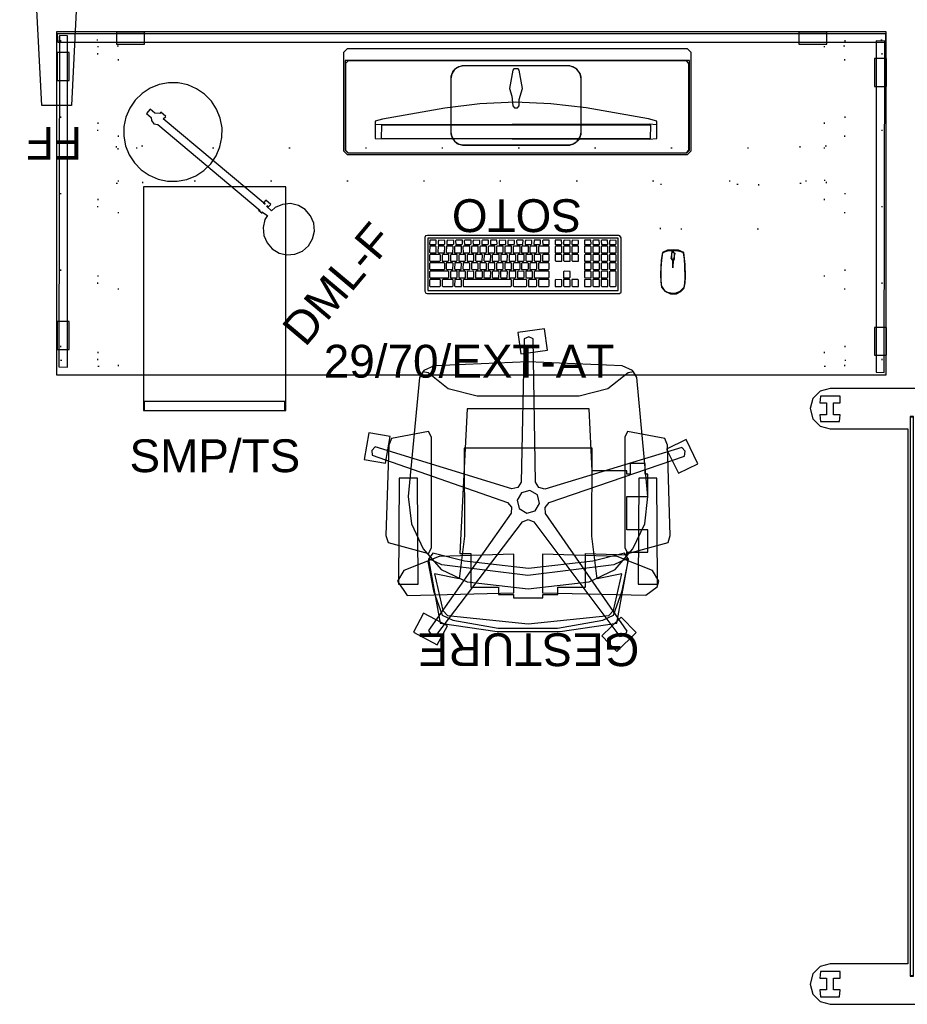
# Model space of a CAD drawing. Header units: inches. Extents: x 491 to 722, y -128 to 44.
# Tile 1 of 5: x 491 to 566, y -128 to -45. Entities that reach past the tile are written whole.
import ezdxf

# ---------------------------------------------------------------- set-up
doc = ezdxf.new("R2010")
doc.units = ezdxf.units.IN
doc.header["$MEASUREMENT"] = 0
doc.linetypes.add('Dot', pattern=[6.35, 0, -6.35])
for name, color, linetype in [('A-FURN', 7, 'Continuous'), ('A-FURN-P-FENCE-JNC', 4, 'Continuous'), ('A-FURN-P-FENCE-JNC-T', 4, 'Continuous'), ('A-FURN-P-FENCE-SUP', 4, 'Continuous'), ('A-FURN-P-FENCE-SUP-T', 4, 'Continuous'), ('A-FURN-P-FILE', 2, 'Continuous'), ('A-FURN-P-FILE-T', 2, 'Continuous'), ('A-FURN-P-FREE', 2, 'Continuous'), ('A-FURN-P-FREE-T', 2, 'Continuous'), ('A-FURN-P-SEAT', 2, 'Continuous'), ('A-FURN-P-SEAT-T', 2, 'Continuous'), ('A-FURN-P_LGHT', 4, 'Continuous'), ('A-FURN-P_LGHT-T', 4, 'Continuous'), ('CATALOGUE-TXT', 8, 'Continuous'), ('CET color Black or White', 7, 'Continuous'), ('CET Default', 7, 'Continuous')]:
    doc.layers.add(name, color=color, linetype=linetype)
for name, color, linetype, true_color in [('AFUEL-3D-017', 7, 'Continuous', 0xf3f3f3), ('AFUSL-3D-160', 7, 'Continuous', 0x3f4549), ('Layer 00003', 7, 'Continuous', 0x3f3f3d), ('Layer 00004', 7, 'Continuous', 0xa79375), ('Layer 00005', 7, 'Continuous', 0xa7a7a7), ('Layer 00007', 7, 'Continuous', 0x589c83)]:
    doc.layers.add(name, color=color, linetype=linetype, true_color=true_color)
doc.styles.add('Arial', font='arial.ttf')

# ---------------------------------------------------------------- blocks, each defined once
blk = doc.blocks.new('*C14')
at = {"layer": 'AFUEL-3D-017', "linetype": 'Continuous'}
for points in [[(-14.362, 4.463), (-14.673, 4.153), (-14.673, -4.153), (-14.362, -4.463), (14.362, -4.463), (14.673, -4.153), (14.673, 4.153), (14.362, 4.463), (-14.362, 4.463)], [(-14.305, 4.326), (-14.535, 4.096), (-14.535, -3.467), (14.535, -3.467), (14.535, 4.096), (14.305, 4.326), (-14.305, 4.326)]]:
    blk.add_lwpolyline(points, close=True, dxfattribs=at)
at = {"layer": 'AFUSL-3D-160', "linetype": 'Continuous'}
blk.add_lwpolyline([(-14.276, 4.305), (-14.496, 4.085), (-14.496, -3.232), (-14.276, -3.452), (14.276, -3.452), (14.496, -3.232), (14.496, 4.085), (14.276, 4.305), (-14.276, 4.305)], close=True, dxfattribs=at)
at = {"layer": 'CATALOGUE-TXT', "linetype": 'Continuous', "style": 'Arial'}
blk.add_attdef('ITEXT', (-5.453, 8.228), '', height=2.772, dxfattribs=at).dxf.unprotected_set("ltscale", 0)
blk = doc.blocks.new('*C1')
at = {"layer": 'A-FURN-P-FENCE-JNC', "linetype": 'Continuous'}
for points in [[(-0.91, 1.5), (-0.41, 11.25), (2.091, 11.25), (2.59, 1.5), (2.091, -8.25), (-0.41, -8.25), (-0.91, 1.5)], [(1.05, 0), (1.05, 3), (1.45, 3), (1.45, 0), (1.05, 0)], [(1.05, 0), (1.05, 3), (1.45, 3), (1.45, 0), (1.05, 0)]]:
    blk.add_lwpolyline(points, close=True, dxfattribs=at)
at = {"layer": 'A-FURN-P-FENCE-SUP', "linetype": 'Continuous'}
blk.add_lwpolyline([(-0.91, 1.5), (-0.41, 11.25), (2.091, 11.25), (2.59, 1.5), (2.091, -8.25), (-0.41, -8.25), (-0.91, 1.5)], close=True, dxfattribs=at)
at = {"layer": 'A-FURN-P-FENCE-JNC-T', "linetype": 'Continuous', "style": 'Arial'}
blk.add_attdef('ITEXT', (1.937, -0.709), '', height=2.772, dxfattribs=at).dxf.unprotected_set("ltscale", 0)
at = {"layer": 'A-FURN-P-FENCE-SUP-T', "linetype": 'Continuous', "style": 'Arial'}
blk.add_attdef('ITEXT', (-1.325, 13.045), '', height=2.772, dxfattribs=at).dxf.unprotected_set("ltscale", 0)
blk = doc.blocks.new('*C9')
at = {"layer": 'CET color Black or White', "linetype": 'Continuous'}
for points in [[(0.017, 1.864), (0.019, 1.667), (0.142, 1.591), (0.042, 1.071), (0.015, 1.057), (-0.001, 0.356), (-0.018, 1.055), (-0.144, 1.12), (-0.079, 1.636), (-0.039, 1.862), (-0.471, 1.822), (-0.901, 1.647), (-0.993, 0.993), (-1.031, 0.435), (-1.05, -0.21), (-1.041, -0.818), (-0.964, -1.289), (-0.699, -1.628), (-0.225, -1.863), (0.281, -1.847), (0.664, -1.655), (0.902, -1.41), (0.98, -1.208), (1.035, -0.915), (1.055, -0.38), (1.024, 0.616), (0.98, 1.122), (0.902, 1.648), (0.471, 1.822), (0.017, 1.864)], [(0.275, 1.79), (-0.416, 1.765), (-0.876, 1.611), (-0.959, 1.031), (-1.014, 0.324), (-1.029, -0.131), (-1.025, -0.584), (-0.991, -1.078), (-0.915, -1.302), (-0.74, -1.532), (-0.54, -1.669), (-0.084, -1.802), (0.278, -1.772), (0.616, -1.626), (0.928, -1.281), (1.002, -0.968), (1.028, -0.47), (1.004, 0.487), (0.957, 1.072), (0.878, 1.609), (0.675, 1.699), (0.275, 1.79)], [(0.08, 1.635), (-0.064, 1.633), (-0.122, 1.576), (-0.125, 1.059), (-0.069, 1.006), (0.08, 1.002), (0.123, 1.075), (0.127, 1.572), (0.08, 1.635)]]:
    blk.add_lwpolyline(points, close=True, dxfattribs=at)
blk = doc.blocks.new('*C10')
at = {"layer": 'CET color Black or White', "linetype": 'Continuous'}
for points in [[(-34.999, 14.215), (-34.959, 13.506), (34.961, 13.506), (34.961, 14.215), (-34.999, 14.215)], [(-29.992, 14.368), (-29.992, 13.344), (-27.63, 13.344), (-27.63, 14.368), (-29.992, 14.368)], [(27.611, 14.368), (27.611, 13.344), (29.973, 13.344), (29.973, 14.368), (27.611, 14.368)], [(-34.146, -13.912), (-34.146, 14.048), (-34.814, 14.088), (-34.854, -13.872), (-34.146, -13.912)], [(34.146, 13.632), (34.146, -14.328), (34.814, -14.368), (34.854, 13.592), (34.146, 13.632)], [(-33.992, 10.271), (-33.992, 12.634), (-35.016, 12.634), (-35.016, 10.271), (-33.992, 10.271)], [(33.992, 12.145), (33.992, 9.783), (35.016, 9.783), (35.016, 12.145), (33.992, 12.145)], [(-33.992, -12.425), (-33.992, -10.062), (-35.016, -10.062), (-35.016, -12.425), (-33.992, -12.425)], [(33.992, -10.551), (33.992, -12.913), (35.016, -12.913), (35.016, -10.551), (33.992, -10.551)]]:
    blk.add_lwpolyline(points, close=True, dxfattribs=at)
blk = doc.blocks.new('*C8')
at = {"layer": 'CET color Black or White', "linetype": 'Continuous'}
for points in [[(8.089, 2.454), (-8.067, 2.454), (-8.219, 2.42), (-8.282, 2.276), (-8.282, -2.263), (-8.197, -2.42), (-8.089, -2.454), (8.153, -2.454), (8.282, -2.337), (8.282, 2.263), (8.197, 2.42), (8.089, 2.454)], [(8.036, 2.208), (-8.036, 2.208), (-8.036, -2.208), (8.036, -2.208), (8.036, 2.208)], [(-7.33, 2.041), (-7.863, 2.04), (-7.875, 1.688), (-7.376, 1.688), (-7.312, 1.737), (-7.33, 2.041)], [(-7.101, 2.04), (-7.149, 1.975), (-7.147, 1.688), (-6.642, 1.688), (-6.578, 1.737), (-6.577, 2.036), (-7.101, 2.04)], [(-6.367, 2.04), (-6.415, 1.975), (-6.414, 1.688), (-5.909, 1.688), (-5.844, 1.737), (-5.844, 2.036), (-6.367, 2.04)], [(-5.11, 2.041), (-5.615, 2.041), (-5.68, 1.993), (-5.661, 1.688), (-5.157, 1.689), (-5.109, 1.755), (-5.11, 2.041)], [(-4.376, 2.041), (-4.881, 2.041), (-4.946, 1.993), (-4.928, 1.688), (-4.423, 1.689), (-4.375, 1.755), (-4.376, 2.041)], [(-4.166, 2.04), (-4.214, 1.975), (-4.212, 1.688), (-3.707, 1.688), (-3.642, 1.737), (-3.642, 2.036), (-4.166, 2.04)], [(-2.909, 2.041), (-3.414, 2.041), (-3.479, 1.993), (-3.46, 1.688), (-2.955, 1.689), (-2.907, 1.755), (-2.909, 2.041)], [(-2.193, 2.041), (-2.726, 2.04), (-2.739, 1.688), (-2.24, 1.688), (-2.175, 1.737), (-2.193, 2.041)], [(-1.964, 2.04), (-2.012, 1.975), (-2.011, 1.688), (-1.506, 1.688), (-1.441, 1.737), (-1.441, 2.036), (-1.964, 2.04)], [(-1.23, 2.04), (-1.279, 1.975), (-1.277, 1.688), (-0.772, 1.688), (-0.707, 1.737), (-0.707, 2.036), (-1.23, 2.04)], [(0.021, 2.041), (-0.479, 2.041), (-0.543, 1.993), (-0.524, 1.688), (0.008, 1.689), (0.021, 2.041)], [(0.237, 2.04), (0.189, 1.975), (0.191, 1.688), (0.696, 1.688), (0.761, 1.737), (0.761, 2.036), (0.237, 2.04)], [(1.476, 2.041), (0.944, 2.04), (0.931, 1.688), (1.43, 1.688), (1.495, 1.737), (1.476, 2.041)], [(2.222, 2.041), (1.723, 2.041), (1.658, 1.993), (1.677, 1.688), (2.21, 1.69), (2.222, 2.041)], [(3.269, 2.041), (2.737, 2.04), (2.724, 1.688), (3.224, 1.688), (3.288, 1.737), (3.269, 2.041)], [(3.472, 2.04), (3.423, 1.975), (3.425, 1.688), (3.93, 1.688), (3.995, 1.737), (3.995, 2.036), (3.472, 2.04)], [(4.178, 2.04), (4.13, 1.975), (4.132, 1.688), (4.637, 1.688), (4.702, 1.737), (4.702, 2.036), (4.178, 2.04)], [(5.743, 2.041), (5.211, 2.04), (5.198, 1.688), (5.697, 1.688), (5.762, 1.737), (5.743, 2.041)], [(6.448, 2.041), (5.963, 2.041), (5.898, 1.993), (5.917, 1.688), (6.461, 1.689), (6.448, 2.041)], [(7.155, 2.041), (6.67, 2.041), (6.605, 1.993), (6.623, 1.688), (7.168, 1.689), (7.155, 2.041)], [(7.358, 2.04), (7.31, 1.975), (7.312, 1.688), (7.817, 1.688), (7.882, 1.737), (7.882, 2.036), (7.358, 2.04)], [(-7.87, 1.555), (-7.883, 1.035), (-7.829, 0.982), (-7.322, 0.983), (-7.311, 1.503), (-7.363, 1.554), (-7.87, 1.555)], [(-7.011, 0.849), (-7.831, 0.848), (-7.883, 0.794), (-7.882, 0.327), (-7.829, 0.275), (-7.023, 0.275), (-6.957, 0.324), (-6.957, 0.796), (-7.011, 0.849)], [(-6.658, 1.555), (-7.164, 1.554), (-7.176, 1.034), (-7.122, 0.982), (-6.616, 0.982), (-6.604, 1.503), (-6.658, 1.555)], [(-6.771, 0.848), (-6.823, 0.794), (-6.822, 0.275), (-6.303, 0.275), (-6.25, 0.329), (-6.251, 0.836), (-6.771, 0.848)], [(-5.951, 1.555), (-6.457, 1.554), (-6.469, 1.034), (-6.416, 0.982), (-5.909, 0.982), (-5.898, 1.503), (-5.951, 1.555)], [(-6.065, 0.848), (-6.117, 0.794), (-6.116, 0.288), (-5.595, 0.276), (-5.543, 0.329), (-5.544, 0.836), (-6.065, 0.848)], [(-5.711, 1.554), (-5.763, 1.501), (-5.762, 0.982), (-5.243, 0.982), (-5.19, 1.036), (-5.191, 1.543), (-5.711, 1.554)], [(-5.358, 0.848), (-5.41, 0.794), (-5.409, 0.275), (-4.889, 0.275), (-4.837, 0.329), (-4.837, 0.836), (-5.358, 0.848)], [(-5.005, 1.554), (-5.057, 1.501), (-5.056, 0.994), (-4.535, 0.983), (-4.483, 1.036), (-4.484, 1.543), (-5.005, 1.554)], [(-4.65, 0.849), (-4.703, 0.794), (-4.703, 0.275), (-4.183, 0.275), (-4.13, 0.329), (-4.131, 0.836), (-4.65, 0.849)], [(-4.297, 1.555), (-4.35, 1.501), (-4.349, 0.982), (-3.829, 0.982), (-3.776, 1.036), (-3.778, 1.542), (-4.297, 1.555)], [(-3.478, 0.849), (-3.997, 0.847), (-3.997, 0.328), (-3.943, 0.275), (-3.436, 0.276), (-3.424, 0.797), (-3.478, 0.849)], [(-3.591, 1.554), (-3.643, 1.501), (-3.643, 0.994), (-3.122, 0.983), (-3.07, 1.036), (-3.071, 1.543), (-3.591, 1.554)], [(-2.771, 0.849), (-3.277, 0.847), (-3.289, 0.327), (-3.236, 0.275), (-2.729, 0.276), (-2.718, 0.797), (-2.771, 0.849)], [(-2.885, 1.554), (-2.937, 1.501), (-2.936, 0.982), (-2.416, 0.982), (-2.363, 1.036), (-2.364, 1.543), (-2.885, 1.554)], [(-2.53, 0.849), (-2.583, 0.794), (-2.582, 0.275), (-2.063, 0.275), (-2.01, 0.329), (-2.011, 0.836), (-2.53, 0.849)], [(-2.177, 1.555), (-2.23, 1.501), (-2.229, 0.982), (-1.71, 0.982), (-1.656, 1.036), (-1.658, 1.542), (-2.177, 1.555)], [(-1.358, 0.849), (-1.864, 0.847), (-1.876, 0.327), (-1.822, 0.275), (-1.316, 0.276), (-1.304, 0.797), (-1.358, 0.849)], [(-1.471, 1.554), (-1.523, 1.501), (-1.523, 0.982), (-1.003, 0.982), (-0.95, 1.036), (-0.951, 1.543), (-1.471, 1.554)], [(-0.651, 0.849), (-1.118, 0.848), (-1.17, 0.794), (-1.169, 0.275), (-0.65, 0.275), (-0.597, 0.329), (-0.597, 0.796), (-0.651, 0.849)], [(-0.765, 1.554), (-0.817, 1.501), (-0.816, 0.994), (-0.295, 0.983), (-0.243, 1.036), (-0.244, 1.543), (-0.765, 1.554)], [(-0.412, 0.848), (-0.464, 0.794), (-0.462, 0.275), (0.057, 0.275), (0.11, 0.329), (0.109, 0.836), (-0.412, 0.848)], [(-0.058, 1.554), (-0.11, 1.501), (-0.109, 0.994), (0.411, 0.983), (0.463, 1.036), (0.463, 1.543), (-0.058, 1.554)], [(0.762, 0.849), (0.243, 0.847), (0.243, 0.328), (0.297, 0.275), (0.804, 0.276), (0.816, 0.797), (0.762, 0.849)], [(0.649, 1.555), (0.597, 1.501), (0.597, 0.994), (1.118, 0.983), (1.17, 1.036), (1.169, 1.542), (0.649, 1.555)], [(1.469, 0.849), (0.962, 0.847), (0.951, 0.327), (1.004, 0.275), (1.511, 0.276), (1.522, 0.797), (1.469, 0.849)], [(2.176, 1.555), (1.356, 1.555), (1.303, 1.501), (1.303, 1.035), (1.358, 0.982), (2.177, 0.982), (2.23, 1.036), (2.23, 1.502), (2.176, 1.555)], [(1.709, 0.849), (1.657, 0.794), (1.657, 0.288), (2.178, 0.276), (2.23, 0.329), (2.229, 0.836), (1.709, 0.849)], [(2.768, 1.554), (2.716, 1.501), (2.718, 0.994), (3.238, 0.983), (3.29, 1.036), (3.289, 1.543), (2.768, 1.554)], [(2.729, 0.848), (2.718, 0.327), (2.771, 0.275), (3.29, 0.276), (3.29, 0.796), (3.237, 0.848), (2.729, 0.848)], [(3.475, 1.554), (3.423, 1.501), (3.424, 0.994), (3.945, 0.983), (3.997, 1.036), (3.995, 1.543), (3.475, 1.554)], [(3.436, 0.848), (3.424, 0.327), (3.478, 0.275), (3.997, 0.276), (3.997, 0.796), (3.943, 0.848), (3.436, 0.848)], [(4.183, 1.555), (4.13, 1.501), (4.131, 0.982), (4.65, 0.982), (4.703, 1.036), (4.702, 1.542), (4.183, 1.555)], [(4.649, 0.849), (4.13, 0.847), (4.13, 0.328), (4.184, 0.275), (4.703, 0.276), (4.703, 0.796), (4.649, 0.849)], [(5.709, 1.555), (5.19, 1.554), (5.19, 1.035), (5.244, 0.982), (5.763, 0.982), (5.763, 1.502), (5.709, 1.555)], [(5.243, 0.849), (5.19, 0.794), (5.191, 0.275), (5.71, 0.275), (5.763, 0.329), (5.763, 0.836), (5.243, 0.849)], [(6.416, 1.555), (5.949, 1.555), (5.896, 1.501), (5.897, 1.034), (5.951, 0.982), (6.457, 0.982), (6.469, 1.503), (6.416, 1.555)], [(5.909, 0.848), (5.897, 0.327), (5.951, 0.275), (6.417, 0.275), (6.47, 0.329), (6.469, 0.797), (6.416, 0.848), (5.909, 0.848)], [(7.122, 1.555), (6.656, 1.555), (6.603, 1.501), (6.604, 1.034), (6.657, 0.982), (7.164, 0.982), (7.176, 1.503), (7.122, 1.555)], [(6.616, 0.848), (6.604, 0.327), (6.657, 0.275), (7.124, 0.275), (7.177, 0.329), (7.176, 0.797), (7.123, 0.848), (6.616, 0.848)], [(7.829, 0.849), (7.31, 0.847), (7.31, 0.328), (7.364, 0.275), (7.871, 0.276), (7.882, 0.797), (7.829, 0.849)], [(7.322, 1.555), (7.311, 1.034), (7.364, 0.982), (7.883, 0.983), (7.883, 1.502), (7.83, 1.554), (7.322, 1.555)], [(-7.817, 0.142), (-7.883, 0.093), (-7.883, -0.379), (-7.829, -0.432), (-6.656, -0.431), (-6.603, -0.377), (-6.604, 0.09), (-6.658, 0.142), (-7.817, 0.142)], [(-5.951, 0.142), (-6.47, 0.141), (-6.47, -0.379), (-6.416, -0.432), (-5.909, -0.431), (-5.898, 0.09), (-5.951, 0.142)], [(-5.244, 0.142), (-5.751, 0.141), (-5.762, -0.38), (-5.709, -0.432), (-5.202, -0.431), (-5.191, 0.09), (-5.244, 0.142)], [(-5.044, 0.141), (-5.057, -0.379), (-5.002, -0.432), (-4.483, -0.43), (-4.483, 0.089), (-4.537, 0.141), (-5.044, 0.141)], [(-4.337, 0.141), (-4.35, -0.379), (-4.296, -0.432), (-3.789, -0.43), (-3.778, 0.09), (-3.83, 0.141), (-4.337, 0.141)], [(-3.124, 0.142), (-3.643, 0.141), (-3.643, -0.379), (-3.589, -0.432), (-3.07, -0.431), (-3.07, 0.089), (-3.124, 0.142)], [(-2.884, 0.142), (-2.937, 0.088), (-2.936, -0.419), (-2.415, -0.431), (-2.363, -0.377), (-2.365, 0.129), (-2.884, 0.142)], [(-2.178, 0.141), (-2.23, 0.088), (-2.229, -0.432), (-1.709, -0.432), (-1.656, -0.377), (-1.658, 0.129), (-2.178, 0.141)], [(-1.004, 0.142), (-1.523, 0.141), (-1.523, -0.379), (-1.469, -0.432), (-0.963, -0.431), (-0.951, 0.09), (-1.004, 0.142)], [(-0.765, 0.141), (-0.817, 0.088), (-0.816, -0.432), (-0.296, -0.432), (-0.243, -0.377), (-0.244, 0.129), (-0.765, 0.141)], [(0.409, 0.142), (-0.058, 0.141), (-0.11, 0.088), (-0.109, -0.432), (0.41, -0.432), (0.463, -0.377), (0.463, 0.089), (0.409, 0.142)], [(0.649, 0.142), (0.596, 0.088), (0.597, -0.432), (1.117, -0.432), (1.17, -0.377), (1.169, 0.129), (0.649, 0.142)], [(2.175, 0.142), (1.356, 0.141), (1.303, 0.088), (1.304, -0.38), (1.358, -0.432), (2.163, -0.432), (2.229, -0.382), (2.229, 0.09), (2.175, 0.142)], [(5.242, 0.141), (5.19, 0.088), (5.19, -0.419), (5.711, -0.431), (5.763, -0.377), (5.762, 0.129), (5.242, 0.141)], [(5.909, 0.141), (5.897, -0.38), (5.951, -0.432), (6.47, -0.43), (6.47, 0.089), (6.416, 0.141), (5.909, 0.141)], [(7.122, 0.142), (6.656, 0.142), (6.603, 0.088), (6.604, -0.38), (6.657, -0.432), (7.164, -0.431), (7.176, 0.09), (7.122, 0.142)], [(7.322, 0.141), (7.311, -0.38), (7.364, -0.432), (7.83, -0.432), (7.883, -0.377), (7.882, 0.09), (7.83, 0.141), (7.322, 0.141)], [(-7.83, -0.565), (-7.883, -0.619), (-7.882, -1.086), (-7.829, -1.138), (-6.317, -1.138), (-6.251, -1.089), (-6.25, -0.617), (-6.304, -0.565), (-7.83, -0.565)], [(-6.065, -0.566), (-6.117, -0.619), (-6.116, -1.126), (-5.595, -1.137), (-5.543, -1.084), (-5.544, -0.577), (-6.065, -0.566)], [(-4.891, -0.565), (-5.41, -0.566), (-5.41, -1.085), (-5.356, -1.138), (-4.849, -1.137), (-4.838, -0.617), (-4.891, -0.565)], [(-4.65, -0.565), (-4.703, -0.619), (-4.702, -1.126), (-4.182, -1.137), (-4.13, -1.084), (-4.131, -0.578), (-4.65, -0.565)], [(-3.477, -0.565), (-3.945, -0.566), (-3.997, -0.619), (-3.996, -1.126), (-3.475, -1.137), (-3.423, -1.084), (-3.423, -0.618), (-3.477, -0.565)], [(-2.771, -0.565), (-3.29, -0.566), (-3.29, -1.085), (-3.236, -1.138), (-2.729, -1.137), (-2.718, -0.617), (-2.771, -0.565)], [(-2.064, -0.565), (-2.531, -0.565), (-2.583, -0.619), (-2.582, -1.086), (-2.529, -1.138), (-2.023, -1.137), (-2.011, -0.617), (-2.064, -0.565)], [(-1.358, -0.565), (-1.877, -0.566), (-1.877, -1.085), (-1.823, -1.138), (-1.316, -1.137), (-1.304, -0.617), (-1.358, -0.565)], [(-1.118, -0.566), (-1.17, -0.619), (-1.169, -1.138), (-0.65, -1.138), (-0.597, -1.084), (-0.597, -0.577), (-1.118, -0.566)], [(-0.411, -0.565), (-0.463, -0.619), (-0.463, -1.126), (0.058, -1.137), (0.11, -1.084), (0.109, -0.578), (-0.411, -0.565)], [(0.763, -0.565), (0.243, -0.566), (0.243, -1.085), (0.297, -1.138), (0.817, -1.137), (0.817, -0.618), (0.763, -0.565)], [(1.017, -0.565), (0.951, -0.614), (0.95, -1.085), (1.004, -1.138), (2.177, -1.138), (2.23, -1.084), (2.23, -0.618), (2.175, -0.565), (1.017, -0.565)], [(3.476, -0.565), (3.423, -0.619), (3.424, -1.126), (3.945, -1.137), (3.997, -1.084), (3.995, -0.578), (3.476, -0.565)], [(5.203, -0.565), (5.19, -1.085), (5.244, -1.138), (5.763, -1.137), (5.763, -0.618), (5.71, -0.565), (5.203, -0.565)], [(6.416, -0.565), (5.949, -0.565), (5.896, -0.619), (5.897, -1.086), (5.951, -1.138), (6.457, -1.137), (6.469, -0.617), (6.416, -0.565)], [(6.656, -0.565), (6.603, -0.619), (6.604, -1.138), (7.124, -1.138), (7.177, -1.084), (7.175, -0.578), (6.656, -0.565)], [(7.362, -0.565), (7.309, -0.619), (7.31, -1.792), (7.364, -1.845), (7.831, -1.844), (7.883, -1.79), (7.883, -0.631), (7.834, -0.565), (7.362, -0.565)], [(-7.011, -1.271), (-7.831, -1.272), (-7.883, -1.325), (-7.883, -1.793), (-7.829, -1.845), (-7.009, -1.844), (-6.956, -1.791), (-6.958, -1.323), (-7.011, -1.271)], [(-5.951, -1.271), (-6.757, -1.271), (-6.823, -1.321), (-6.823, -1.793), (-6.769, -1.845), (-5.949, -1.844), (-5.896, -1.791), (-5.898, -1.323), (-5.951, -1.271)], [(-5.751, -1.272), (-5.762, -1.793), (-5.709, -1.845), (-5.19, -1.844), (-5.19, -1.324), (-5.243, -1.272), (-5.751, -1.272)], [(-4.99, -1.271), (-5.056, -1.321), (-5.056, -1.793), (-5.002, -1.845), (-1.017, -1.845), (-0.951, -1.796), (-0.95, -1.324), (-1.005, -1.271), (-4.99, -1.271)], [(0.276, -1.271), (-0.75, -1.271), (-0.816, -1.321), (-0.816, -1.793), (-0.762, -1.845), (0.278, -1.845), (0.331, -1.791), (0.331, -1.324), (0.276, -1.271)], [(1.116, -1.271), (0.516, -1.272), (0.464, -1.326), (0.477, -1.845), (1.118, -1.844), (1.17, -1.791), (1.169, -1.323), (1.116, -1.271)], [(2.175, -1.271), (1.356, -1.272), (1.303, -1.326), (1.304, -1.793), (1.358, -1.845), (2.163, -1.845), (2.229, -1.796), (2.229, -1.324), (2.175, -1.271)], [(2.769, -1.271), (2.716, -1.326), (2.718, -1.845), (3.237, -1.845), (3.29, -1.791), (3.289, -1.284), (2.769, -1.271)], [(3.436, -1.272), (3.424, -1.793), (3.478, -1.845), (3.984, -1.844), (3.996, -1.323), (3.943, -1.272), (3.436, -1.272)], [(4.142, -1.272), (4.131, -1.793), (4.184, -1.845), (4.703, -1.844), (4.703, -1.324), (4.65, -1.272), (4.142, -1.272)], [(5.242, -1.272), (5.19, -1.326), (5.191, -1.845), (5.71, -1.845), (5.763, -1.791), (5.762, -1.284), (5.242, -1.272)], [(5.909, -1.272), (5.897, -1.793), (5.951, -1.845), (6.47, -1.844), (6.47, -1.324), (6.416, -1.272), (5.909, -1.272)], [(6.616, -1.272), (6.603, -1.792), (6.657, -1.845), (7.164, -1.844), (7.176, -1.323), (7.123, -1.272), (6.616, -1.272)]]:
    blk.add_lwpolyline(points, close=True, dxfattribs=at)
blk = doc.blocks.new('*C39')
at = {"layer": 'A-FURN-P-FREE', "linetype": 'Continuous'}
blk.add_lwpolyline([(-35, -14.5), (-35, 14.5), (35, 14.5), (35, -14.5), (-35, -14.5)], close=True, dxfattribs=at)
at = {"layer": 'A-FURN-P-FREE', "linetype": 'Dot'}
for points in [[(-34.673, -13.23), (-31.523, -13.23), (-31.523, 13.77), (-34.673, 13.77), (-34.673, -13.23)], [(31.523, -13.23), (34.673, -13.23), (34.673, 13.77), (31.523, 13.77), (31.523, -13.23)], [(-31.523, -13.73), (-29.791, -13.73), (-29.791, 13.27), (-31.523, 13.27), (-31.523, -13.73)], [(29.791, -13.73), (31.523, -13.73), (31.523, 13.27), (29.791, 13.27), (29.791, -13.73)], [(-29.975, 1.711), (-27.739, 1.711), (-27.739, 4.829), (-29.975, 4.829), (-29.975, 1.711)], [(-29.85, 1.892), (29.85, 1.892), (29.85, 4.648), (-29.85, 4.648), (-29.85, 1.892)], [(27.739, 1.711), (29.975, 1.711), (29.975, 4.829), (27.739, 4.829), (27.739, 1.711)], [(15.964, -2.164), (15.964, 1.616), (24.232, 1.616), (24.232, -2.164), (15.964, -2.164)]]:
    blk.add_lwpolyline(points, close=True, dxfattribs=at)
at = {"layer": 'A-FURN-P-FREE-T', "linetype": 'Continuous', "style": 'Arial'}
blk.add_attdef('ITEXT', (-12.461, -14.705), '', height=2.772, dxfattribs=at).dxf.unprotected_set("ltscale", 0)
blk = doc.blocks.new('*C32')
at = {"layer": 'Layer 00003', "linetype": 'Continuous'}
for points in [[(-25.35, 7.743), (-25.35, 6.089), (-24.779, 6.035), (-24.779, 6.601), (-23.779, 6.601), (-23.779, 6.035), (-23.208, 6.089), (-23.208, 7.688), (-23.779, 7.743), (-23.779, 7.177), (-24.779, 7.177), (-24.779, 7.743), (-25.35, 7.743)], [(-25.35, 7.743), (-25.35, 6.089), (-24.779, 6.035), (-24.779, 6.601), (-23.779, 6.601), (-23.779, 6.035), (-23.208, 6.089), (-23.208, 7.688), (-23.779, 7.743), (-23.779, 7.177), (-24.779, 7.177), (-24.779, 7.743), (-25.35, 7.743)], [(23.204, 7.756), (23.204, 6.102), (23.775, 6.048), (23.775, 6.614), (24.776, 6.614), (24.776, 6.048), (25.347, 6.102), (25.347, 7.701), (24.776, 7.756), (24.776, 7.19), (23.775, 7.19), (23.775, 7.756), (23.204, 7.756)], [(23.204, 7.756), (23.204, 6.102), (23.775, 6.048), (23.775, 6.614), (24.776, 6.614), (24.776, 6.048), (25.347, 6.102), (25.347, 7.701), (24.776, 7.756), (24.776, 7.19), (23.775, 7.19), (23.775, 7.756), (23.204, 7.756)], [(-25.342, -6.048), (-25.342, -7.701), (-24.771, -7.756), (-24.771, -7.19), (-23.77, -7.19), (-23.77, -7.756), (-23.2, -7.701), (-23.2, -6.102), (-23.77, -6.048), (-23.77, -6.614), (-24.771, -6.614), (-24.771, -6.048), (-25.342, -6.048)], [(-25.342, -6.048), (-25.342, -7.701), (-24.771, -7.756), (-24.771, -7.19), (-23.77, -7.19), (-23.77, -7.756), (-23.2, -7.701), (-23.2, -6.102), (-23.77, -6.048), (-23.77, -6.614), (-24.771, -6.614), (-24.771, -6.048), (-25.342, -6.048)], [(23.204, -6.048), (23.204, -7.701), (23.775, -7.756), (23.775, -7.19), (24.776, -7.19), (24.776, -7.756), (25.347, -7.701), (25.347, -6.102), (24.776, -6.048), (24.776, -6.614), (23.775, -6.614), (23.775, -6.048), (23.204, -6.048)], [(23.204, -6.048), (23.204, -7.701), (23.775, -7.756), (23.775, -7.19), (24.776, -7.19), (24.776, -7.756), (25.347, -7.701), (25.347, -6.102), (24.776, -6.048), (24.776, -6.614), (23.775, -6.614), (23.775, -6.048), (23.204, -6.048)]]:
    blk.add_lwpolyline(points, close=True, dxfattribs=at)
at = {"layer": 'Layer 00004', "linetype": 'Continuous'}
blk.add_lwpolyline([(-23.547, 0.143), (-23.547, -0.143), (23.547, -0.143), (23.547, 0.143), (-23.547, 0.143)], close=True, dxfattribs=at)
blk.add_lwpolyline([(-23.547, 0.143), (-23.547, -0.143), (23.547, -0.143), (23.547, 0.143), (-23.547, 0.143)], close=True, dxfattribs=at)
at = {"layer": 'Layer 00005', "linetype": 'Continuous'}
blk.add_lwpolyline([(-24.278, 8.578), (-25.131, 8.35), (-25.755, 7.725), (-25.984, 6.872), (-25.984, -6.872), (-25.755, -7.725), (-25.131, -8.35), (-24.278, -8.578), (-23.424, -8.35), (-22.8, -7.725), (-22.571, -6.872), (-22.571, -0.337), (22.571, -0.337), (22.571, -6.872), (22.8, -7.725), (23.424, -8.35), (24.278, -8.578), (25.131, -8.35), (25.755, -7.725), (25.984, -6.872), (25.984, 6.872), (25.755, 7.725), (25.131, 8.35), (24.278, 8.578), (23.424, 8.35), (22.8, 7.725), (22.571, 6.872), (22.571, 0.345), (-22.571, 0.345), (-22.571, 6.872), (-22.8, 7.725), (-23.424, 8.35), (-24.278, 8.578)], close=True, dxfattribs=at)
blk.add_lwpolyline([(-24.278, 8.578), (-25.131, 8.35), (-25.755, 7.725), (-25.984, 6.872), (-25.984, -6.872), (-25.755, -7.725), (-25.131, -8.35), (-24.278, -8.578), (-23.424, -8.35), (-22.8, -7.725), (-22.571, -6.872), (-22.571, -0.337), (22.571, -0.337), (22.571, -6.872), (22.8, -7.725), (23.424, -8.35), (24.278, -8.578), (25.131, -8.35), (25.755, -7.725), (25.984, -6.872), (25.984, 6.872), (25.755, 7.725), (25.131, 8.35), (24.278, 8.578), (23.424, 8.35), (22.8, 7.725), (22.571, 6.872), (22.571, 0.345), (-22.571, 0.345), (-22.571, 6.872), (-22.8, 7.725), (-23.424, 8.35), (-24.278, 8.578)], close=True, dxfattribs=at)
at = {"layer": 'Layer 00007', "linetype": 'Continuous'}
blk.add_lwpolyline([(-23.604, 0.143), (-23.604, -0.143), (23.604, -0.143), (23.604, 0.143), (-23.604, 0.143)], close=True, dxfattribs=at)
blk.add_lwpolyline([(-23.604, 0.143), (-23.604, -0.143), (23.604, -0.143), (23.604, 0.143), (-23.604, 0.143)], close=True, dxfattribs=at)
at = {"layer": 'CATALOGUE-TXT', "linetype": 'Continuous', "style": 'Arial'}
blk.add_attdef('ITEXT', (-9.37, 8.578), '', height=2.8, dxfattribs=at).dxf.unprotected_set("ltscale", 0)
blk = doc.blocks.new('*C36')
at = {"layer": 'A-FURN-P-FILE', "linetype": 'Continuous'}
for points in [[(0, 0), (12, 0), (12, 18.875), (0, 18.875), (0, 0)], [(0.062, 0), (11.938, 0), (11.938, 0.75), (0.062, 0.75), (0.062, 0)]]:
    blk.add_lwpolyline(points, close=True, dxfattribs=at)
at = {"layer": 'A-FURN-P-FILE-T', "linetype": 'Continuous', "style": 'Arial'}
blk.add_attdef('ITEXT', (-1.185, -5.205), '', height=2.772, dxfattribs=at).dxf.unprotected_set("ltscale", 0)
blk = doc.blocks.new('*C34')
at = {"layer": 'CET color Black or White', "linetype": 'Continuous'}
for points in [[(-4.551, 3.349), (-5.03, 3.156), (-5.333, 2.89), (-5.51, 2.426), (-5.51, -2.389), (-5.369, -2.834), (-4.983, -3.216), (-4.527, -3.349), (4.551, -3.349), (5.03, -3.156), (5.333, -2.89), (5.511, -2.422), (5.51, 2.373), (5.411, 2.702), (5.083, 3.117), (4.537, 3.349), (-4.551, 3.349)], [(-4.41, 3.336), (-4.81, 3.26), (-5.179, 3.017), (-5.421, 2.649), (-5.497, 2.248), (-5.497, -2.248), (-5.421, -2.649), (-5.179, -3.017), (-4.81, -3.26), (-4.41, -3.336), (4.41, -3.336), (4.81, -3.26), (5.179, -3.017), (5.421, -2.649), (5.497, -2.248), (5.497, 2.248), (5.421, 2.649), (5.179, 3.017), (4.81, 3.26), (4.41, 3.336), (-4.41, 3.336)], [(-0.174, 3.072), (-0.275, 2.974), (-0.549, 1.418), (-0.347, 0.768), (-0.256, -0.042), (-0.116, -0.203), (0.116, -0.203), (0.256, -0.042), (0.262, 0.487), (0.549, 1.418), (0.275, 2.974), (0.174, 3.072), (-0.174, 3.072)], [(-0.056, 0.266), (-3.042, 0.135), (-6.013, -0.234), (-11.279, -1.159), (-11.887, -1.336), (-11.887, -2.805), (11.232, -2.859), (11.887, -2.805), (11.887, -1.337), (11.201, -1.146), (5.915, -0.219), (2.93, 0.144), (-0.056, 0.266)], [(-11.887, -1.642), (-11.887, -2.805), (11.232, -2.859), (11.887, -2.805), (11.887, -1.642), (11.232, -1.588), (-11.887, -1.642)], [(-11.365, -1.683), (-11.384, -2.796), (11.356, -2.796), (11.384, -1.683), (-11.365, -1.683)]]:
    blk.add_lwpolyline(points, close=True, dxfattribs=at)
blk = doc.blocks.new('*C4')
at = {"layer": 'A-FURN-P_LGHT', "linetype": 'Continuous'}
for points in [[(0, 1.968), (-0.812, 1.888), (-1.594, 1.651), (-2.314, 1.266), (-2.945, 0.749), (-3.462, 0.118), (-3.847, -0.602), (-4.084, -1.384), (-4.164, -2.196), (-4.084, -3.008), (-3.847, -3.789), (-3.462, -4.509), (-2.945, -5.14), (-2.314, -5.658), (-1.594, -6.043), (-0.812, -6.28), (0, -6.36), (0.812, -6.28), (1.594, -6.043), (2.313, -5.658), (2.945, -5.14), (3.462, -4.509), (3.847, -3.789), (4.084, -3.008), (4.164, -2.196), (4.084, -1.384), (3.847, -0.602), (3.462, 0.118), (2.945, 0.749), (2.313, 1.266), (1.594, 1.651), (0.812, 1.888), (0, 1.968)], [(-0.244, 0.509), (-0.244, -0.009), (-0.435, -0.188), (-0.495, -0.527), (-0.336, -0.829), (-0.336, -12.092), (-0.396, -11.977), (-0.396, -12.375), (-0.336, -12.259), (-0.267, -12.84), (-0.669, -12.904), (-1.273, -13.212), (-1.753, -13.691), (-2.06, -14.295), (-2.166, -14.964), (-2.06, -15.634), (-1.753, -16.238), (-1.273, -16.717), (-0.669, -17.025), (0, -17.131), (0.669, -17.025), (1.273, -16.717), (1.753, -16.238), (2.06, -15.634), (2.166, -14.964), (2.06, -14.295), (1.753, -13.691), (1.273, -13.212), (0.669, -12.904), (0.266, -12.84), (0.278, -12.27), (0.337, -12.44), (0.339, -12.27), (0.385, -12.442), (0.629, -12.442), (0.629, -11.909), (0.34, -11.909), (0.337, -12.081), (0.337, -0.846), (0.629, -0.899), (0.629, -0.34), (0.492, -0.34), (0.245, -0.008), (0.245, 0.509), (-0.244, 0.509)]]:
    blk.add_lwpolyline(points, close=True, dxfattribs=at)
at = {"layer": 'A-FURN-P_LGHT-T', "linetype": 'Continuous', "style": 'Arial'}
blk.add_attdef('ITEXT', (-6.787, -22.466), '', height=2.772, dxfattribs=at).dxf.unprotected_set("ltscale", 0)
blk = doc.blocks.new('*C31')
at = {"layer": 'A-FURN-P-SEAT', "linetype": 'Continuous'}
for points in [[(-7.447, 24.303), (-9.079, 22.722), (-7.81, 21.412), (-6.178, 22.993), (-7.447, 24.303)], [(7.715, 23.754), (6.861, 22.142), (8.869, 21.079), (9.723, 22.69), (7.715, 23.754)], [(-7.71, 23.038), (-8.116, 22.958), (-8.322, 22.601), (-1.418, 12.67), (-1.394, 12.152), (-1.722, 11.751), (-13.165, 7.831), (-13.214, 7.42), (-12.938, 7.113), (-1.359, 10.611), (-0.859, 10.474), (-0.58, 10.037), (-0.387, -2.057), (-0.012, -2.23), (0.365, -2.062), (0.617, 10.03), (0.902, 10.464), (1.403, 10.595), (12.965, 7.041), (13.246, 7.344), (13.203, 7.754), (1.78, 11.731), (1.456, 12.135), (1.486, 12.653), (8.439, 22.55), (8.237, 22.911), (7.834, 22.997), (0.522, 13.362), (0.037, 13.179), (-0.446, 13.368), (-7.71, 23.038)], [(-2.653, 22.63), (-7.45, 21.923), (-8.445, 16.511), (-8.096, 16.025), (-5.42, 16.685), (0.002, 17.318), (5.424, 16.685), (8.099, 16.025), (8.449, 16.511), (7.454, 21.923), (2.656, 22.63), (-2.653, 22.63)], [(-2.433, 22.339), (-6.263, 21.661), (-7.165, 21.258), (-7.908, 19.182), (-8.397, 16.729), (-8.263, 16.486), (-7.197, 16.99), (0.062, 17.913), (7.321, 16.99), (8.386, 16.486), (8.521, 16.729), (8.032, 19.182), (7.289, 21.258), (6.386, 21.661), (2.557, 22.339), (-2.433, 22.339)], [(0.041, 21.965), (-6.774, 21.266), (-7.173, 20.851), (-7.875, 17.752), (-5.788, 18.19), (-5.326, 14.569), (-5.356, 7.162), (5.438, 7.162), (5.409, 14.569), (5.87, 18.19), (7.958, 17.752), (7.255, 20.851), (6.856, 21.266), (0.041, 21.965)], [(-9.896, 19.559), (-10.853, 18.848), (-10.992, 18.38), (-10.449, 17.47), (-7.473, 16.297), (-1.161, 16.093), (-1.161, 19.355), (-9.896, 19.559)], [(1.276, 19.784), (-1.193, 19.784), (-1.193, 19.502), (-2.463, 19.502), (-2.463, 18.896), (-4.792, 18.896), (-4.792, 16.054), (-8.299, 16.146), (-8.299, 15.927), (-10.052, 15.927), (-10.052, 14.039), (-8.299, 14.039), (-8.299, 11.229), (-10.052, 11.229), (-10.052, 9.34), (-9.849, 9.34), (-9.849, 8.455), (-8.573, 8.455), (-8.573, 9.34), (-8.299, 9.34), (-8.299, 9.068), (-5.376, 9.068), (-5.107, 3.849), (5.19, 3.849), (5.819, 16.054), (4.874, 16.054), (4.874, 18.896), (2.546, 18.896), (2.546, 19.502), (1.276, 19.502), (1.276, 19.784)], [(10.25, 19.593), (1.244, 19.355), (1.243, 16.093), (7.556, 16.297), (10.531, 17.47), (11.075, 18.38), (10.25, 19.593)], [(-10.888, 18.621), (-10.837, 9.698), (-9.305, 9.698), (-9.254, 18.621), (-10.888, 18.621)], [(0.041, 19.025), (-5.101, 18.43), (-7.313, 17.398), (-8.806, 15.652), (-9.805, 13.552), (-10.077, 11.246), (-9.143, 1.203), (-8.846, 0.714), (-8.408, 0.796), (-6.695, 2.149), (-4.266, 2.773), (4.349, 2.773), (6.778, 2.149), (8.49, 0.796), (8.929, 0.714), (9.225, 1.203), (10.159, 11.246), (9.888, 13.552), (8.888, 15.652), (7.395, 17.398), (5.184, 18.43), (0.041, 19.025)], [(0.041, 19.025), (-5.101, 18.43), (-7.313, 17.398), (-8.806, 15.652), (-9.805, 13.552), (-10.077, 11.246), (-9.143, 1.203), (-8.776, 0.599), (-7.902, 0.201), (0.041, -0.134), (7.984, 0.201), (8.858, 0.599), (9.225, 1.203), (10.159, 11.246), (9.888, 13.552), (8.888, 15.652), (7.395, 17.398), (5.184, 18.43), (0.041, 19.025)], [(10.971, 18.621), (9.336, 18.621), (9.387, 9.698), (10.92, 9.698), (10.971, 18.621)], [(-8.364, 16.039), (-11.771, 15.108), (-11.959, 14.522), (-11.727, 6.908), (-11.501, 6.338), (-8.362, 5.745), (-8.125, 6.23), (-8.125, 15.574), (-8.364, 16.039)], [(8.447, 16.039), (8.208, 15.574), (8.208, 6.23), (8.445, 5.745), (11.583, 6.338), (11.809, 6.908), (12.042, 14.522), (11.854, 15.108), (8.447, 16.039)], [(0.164, 12.63), (-0.546, 12.448), (-0.92, 11.817), (-0.739, 11.106), (-0.108, 10.732), (0.603, 10.914), (0.977, 11.545), (0.796, 12.255), (0.164, 12.63)], [(-12.648, 9.274), (-14.286, 8.472), (-13.287, 6.431), (-11.649, 7.233), (-12.648, 9.274)], [(12.089, 8.415), (11.699, 6.177), (13.495, 5.863), (13.886, 8.101), (12.089, 8.415)], [(0.65, -0.799), (-1.6, -1.119), (-1.343, -2.925), (0.906, -2.605), (0.65, -0.799)]]:
    blk.add_lwpolyline(points, close=True, dxfattribs=at)
at = {"layer": 'A-FURN-P-SEAT-T', "linetype": 'Continuous', "style": 'Arial'}
blk.add_attdef('ITEXT', (-9.35, 22.775), '', height=2.772, dxfattribs=at).dxf.unprotected_set("ltscale", 0)

msp = doc.modelspace()

# ---------------------------------------------------------------- block references
at = {"layer": 'A-FURN', "linetype": 'Continuous'}
ref = msp.add_blockref('*C1', (495.036, -40.713), dxfattribs=dict(at, rotation=179.999999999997))
ref.add_attrib('ITEXT', 'E', (493.099, -40.004), dxfattribs={"layer": 'A-FURN-P-FENCE-JNC-T', "linetype": 'Continuous', "height": 2.772, "rotation": 180, "style": 'Arial'}).dxf.unprotected_set("ltscale", 0)
ref.add_attrib('ITEXT', 'FF', (496.362, -53.758), dxfattribs={"layer": 'A-FURN-P-FENCE-SUP-T', "linetype": 'Continuous', "height": 2.772, "rotation": 180, "style": 'Arial'}).dxf.unprotected_set("ltscale", 0)
for name, p, rotation, values in [('*C39', (529.21, -60.209), 359.9999999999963, {'ITEXT': '29/70/EXT-AT'}), ('*C36', (501.535, -77.685, 0), 359.999999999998, {'ITEXT': 'SMP/TS'}), ('*C31', (534.043, -73.709), 179.9999999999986, {'ITEXT': 'GESTURE'})]:
    msp.add_blockref(name, p, dxfattribs=dict(at, rotation=rotation)).add_auto_attribs(values)
ref = msp.add_blockref('*C4', (502.333, -52.775, 28.5), dxfattribs=dict(at, rotation=49.99999999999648))
ref.add_attrib('ITEXT', 'DML-F', (515.18, -72.416), dxfattribs={"layer": 'A-FURN-P_LGHT-T', "linetype": 'Continuous', "height": 2.772, "rotation": 50, "style": 'Arial'}).dxf.unprotected_set("ltscale", 0)
at = {"layer": 'CET Default', "linetype": 'Continuous'}
for name, p, rotation in [('*C10', (529.251, -60.118, 28.5), 359.9999999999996), ('*C34', (532.976, -51.939, 32.5), 359.9999999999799), ('*C8', (533.561, -65.365, 28.5), 359.9999999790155), ('*C9', (546.233, -65.99, 28.5), 359.9999999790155)]:
    msp.add_blockref(name, p, dxfattribs=dict(at, rotation=rotation))
ref = msp.add_blockref('*C14', (533.083, -51.628, 28.5), dxfattribs=dict(at, rotation=179.9999999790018))
ref.add_attrib('ITEXT', 'SOTO', (538.536, -59.857), dxfattribs={"layer": 'CATALOGUE-TXT', "linetype": 'Continuous', "height": 2.772, "rotation": 180, "style": 'Arial'}).dxf.unprotected_set("ltscale", 0)
at = {"layer": 'CET Default', "linetype": 'Continuous', "rotation": 269.9999999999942}
msp.add_blockref('*C32', (566.386, -101.809), dxfattribs=at).add_auto_attribs({'ITEXT': 'LOF2'})

doc.saveas('drawing.dxf')
